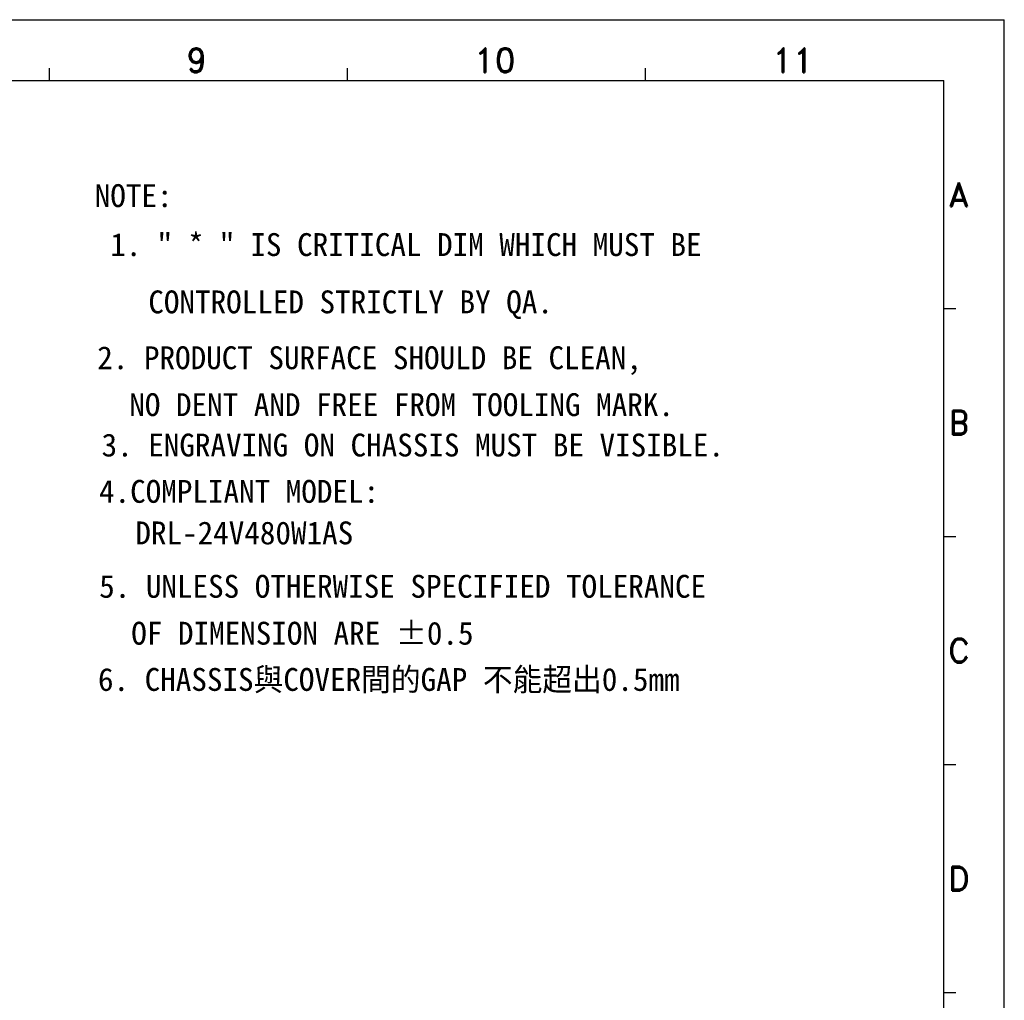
# Model space of a CAD drawing. Header units: inches. Extents: x 2700 to 4592, y -840 to -133.
# Tile 50 of 50: x 4349 to 4592, y -489 to -246. Entities that reach past the tile are written whole.
import ezdxf
from ezdxf.enums import TextEntityAlignment as Align

# ---------------------------------------------------------------- set-up
doc = ezdxf.new("R2010")
doc.units = ezdxf.units.IN
doc.header["$LTSCALE"] = 1.21
doc.header["$MEASUREMENT"] = 0
doc.layers.get('0').update_dxf_attribs({"linetype": 'CONTINUOUS'})
doc.layers.add('DIM', color=2, linetype='CONTINUOUS')
doc.layers.add('PAPER', color=7, linetype='CONTINUOUS')
doc.styles.add('ARIAL', font='arial.ttf')
doc.styles.add('ROMAND', font='romand')
doc.styles.add('S', font='txt')

# ---------------------------------------------------------------- blocks, each defined once
blk = doc.blocks.new('A1')
at = {"layer": 'PAPER', "color": 4}
for p in [(0, 594), (841, 0)]:
    blk.add_line(p, (841, 594), dxfattribs=at)
at = {"layer": 'PAPER', "color": 2}
for p, q in [((604.82, 579), (604.82, 582)), ((678.54, 579), (678.54, 582)), ((752.27, 579), (752.27, 582)), ((826, 522.6), (829, 522.6)), ((826, 466.2), (829, 466.2)), ((826, 409.8), (829, 409.8)), ((826, 353.4), (829, 353.4))]:
    blk.add_line(p, q, dxfattribs=at)
at = {"layer": 'PAPER', "color": 3}
for p in [(15, 579), (826, 15)]:
    blk.add_line(p, (826, 579), dxfattribs=at)
at = {"style": 'ARIAL'}
for tag, p, height in [('TITLE', (754.05, 50.95), 8), ('V', (597.3, 37.23), 2.5), ('XXXXXXXXXX', (740.68, 27.01), 6), ('00', (812.75, 22.3), 6), ('ADP-XX', (640.78, 17), 3), ('2________2', (733.31, 17.17), 3), ("XX/XX'XX", (787.08, 17.17), 3), ('--', (579.59, 17.41), 3), ('mm', (606.88, 17.02), 3)]:
    blk.add_attdef(tag, p, '', height=height, dxfattribs=at)
at = {"layer": 'PAPER', "color": 1, "style": 'ROMAND'}
for s, p in [('9', (641.26, 583.96)), ('10', (714.98, 583.96)), ('11', (788.71, 583.96)), ('A', (829.78, 550.77)), ('B', (829.78, 494.37)), ('C', (829.78, 437.97)), ('D', (829.78, 381.57))]:
    blk.add_text(s, height=6, dxfattribs=at).set_placement(p, align=Align.MIDDLE)

msp = doc.modelspace()

# ---------------------------------------------------------------- block references
msp.add_blockref('A1', (3751.35, -840.05))

# ---------------------------------------------------------------- texts
at = {"layer": 'DIM', "color": 0, "style": 'S'}
for s, height, p in [('NOTE:', 5.658, (4367.38, -292.39)), (' 1. " * " IS CRITICAL DIM WHICH MUST BE', 5.6577, (4367.38, -304.5)), ('  CONTROLLED STRICTLY BY QA.', 5.6577, (4372.94, -318.67)), ('2. PRODUCT SURFACE SHOULD BE CLEAN,', 5.6577, (4368, -332.48)), ('NO DENT AND FREE FROM TOOLING MARK.', 5.6577, (4375.93, -344.08)), ('3. ENGRAVING ON CHASSIS MUST BE VISIBLE.', 5.6577, (4369.07, -354.07)), ('4.COMPLIANT MODEL:', 5.6577, (4368.44, -365.53)), ('DRL-24V480W1AS', 5.6577, (4377.43, -375.8)), ('5. UNLESS OTHERWISE SPECIFIED TOLERANCE', 5.6577, (4368.48, -389.01)), ('OF DIMENSION ARE %%p0.5', 5.6577, (4376.41, -400.61)), ('6. CHASSIS與COVER間的GAP 不能超出0.5mm', 5.6577, (4368.18, -412.04))]:
    msp.add_text(s, height=height, dxfattribs=at).set_placement(p)

doc.saveas('drawing.dxf')
